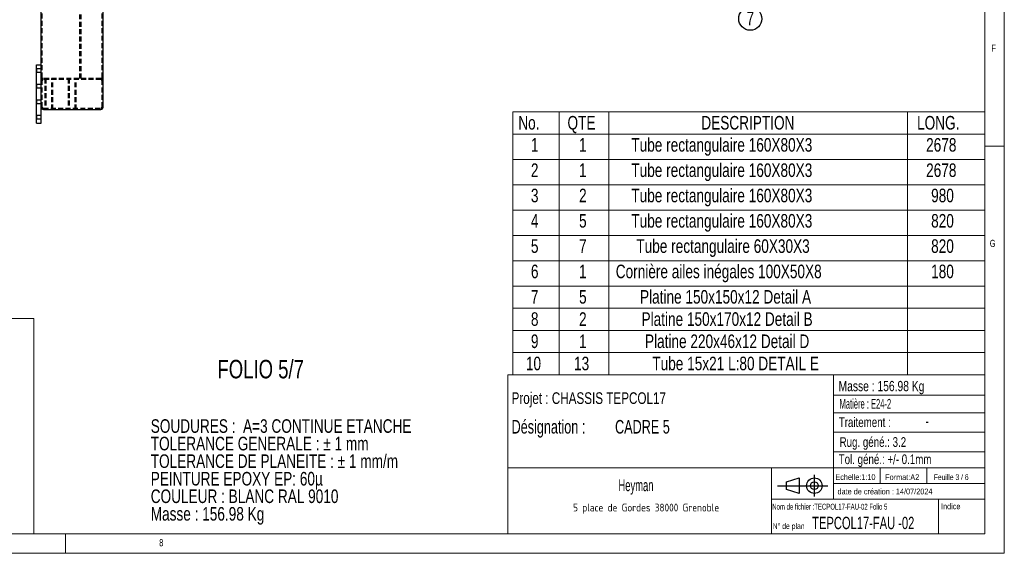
# Model space of a CAD drawing. Header units: millimetres. Extents: x 5 to 589, y 5 to 415.
# Tile 8 of 12: x 335 to 589, y 5 to 143. Entities that reach past the tile are written whole.
import ezdxf

# ---------------------------------------------------------------- set-up
doc = ezdxf.new("R2010")
doc.units = ezdxf.units.MM
doc.linetypes.add('HIDDEN', pattern=[1.905, 1.27, -0.635])
doc.layers.add('NOTES', color=6, linetype='Continuous')
doc.layers.add('TRAIT-TIRET', color=2, linetype='HIDDEN')
doc.layers.add('TRAIT-FORT', color=4, linetype='Continuous', lineweight=25)
doc.styles.add('SLDTEXTSTYLE0', font='TXT', dxfattribs={"width": 0.75})
doc.styles.add('SLDTEXTSTYLE1', font='TXT', dxfattribs={"width": 0.675933})
doc.styles.add('SLDTEXTSTYLE2', font='TXT', dxfattribs={"width": 0.605})
doc.styles.add('SLDTEXTSTYLE3', font='TXT', dxfattribs={"width": 0.617423})
doc.styles.add('SLDTEXTSTYLE4', font='TXT', dxfattribs={"width": 0.7})
doc.styles.add('SLDTEXTSTYLE5', font='TXT', dxfattribs={"width": 0.535475})
doc.styles.add('SLDTEXTSTYLE6', font='ISOCP3', dxfattribs={"width": 0.96})
doc.styles.add('SLDTEXTSTYLE7', font='TXT', dxfattribs={"width": 0.692308})
doc.styles.add('SLDTEXTSTYLE8', font='TXT', dxfattribs={"width": 0.695728})

# ---------------------------------------------------------------- blocks, each defined once
blk = doc.blocks.new('Bloc12_2')
for p, q in [((9.48, 0), (9.48, 5.6)), ((0, 2.8), (12.98, 2.8)), ((2.32, 3.8), (5.55, 4.8)), ((2.32, 1.8), (2.32, 3.8)), ((5.55, 4.8), (5.55, 0.8)), ((5.55, 0.8), (2.32, 1.8))]:
    blk.add_line(p, q)
for radius in [2, 1]:
    blk.add_circle((9.48, 2.8), radius)
blk = doc.blocks.new('SW_NOTE_0')
at = {"layer": 'NOTES', "color": 0, "char_height": 3.5, "attachment_point": 1, "style": 'SLDTEXTSTYLE0'}
for s, insert in [('SOUDURES :  A=3 CONTINUE ETANCHE', (0, 4.51)), ('TOLERANCE GENERALE : ± 1 mm', (0, -0.01)), ('TOLERANCE DE PLANEITE : ± 1 mm/m', (0, -4.54)), ('PEINTURE EPOXY EP: 60µ', (0, -9.07)), ('COULEUR : BLANC RAL 9010', (0, -13.59)), ('Masse : 156.98 Kg', (0, -18.12))]:
    blk.add_mtext(s, dxfattribs=dict(at, insert=insert))
blk = doc.blocks.new('SW_NOTE_1')
at = {"layer": 'NOTES', "color": 0, "insert": (20.94, 2.58), "char_height": 2, "attachment_point": 2, "style": 'SLDTEXTSTYLE6'}
blk.add_mtext('5 place de Gordes 38000 Grenoble', dxfattribs=at)
blk = doc.blocks.new('SW_NOTE_2')
at = {"layer": 'NOTES', "color": 0, "char_height": 3.5, "attachment_point": 1, "style": 'SLDTEXTSTYLE8'}
for s, insert in [('Désignation :', (0, 4.51)), ('CADRE 5', (26.67, 4.51))]:
    blk.add_mtext(s, dxfattribs=dict(at, insert=insert))
blk = doc.blocks.new('SW_TABLEANNOTATION_0')
at = {"color": 0, "linetype": 'Continuous', "lineweight": 18}
for p, q in [((0, 0), (0, -67.78)), ((121.74, 0), (0, 0)), ((11.99, 0), (11.99, -5.73)), ((24.82, 0), (24.82, -5.73)), ((101.74, 0), (101.74, -5.73)), ((121.74, -67.78), (121.74, 0)), ((0, -5.73), (121.74, -5.73)), ((11.99, -5.73), (11.99, -67.78)), ((24.82, -5.73), (24.82, -67.78)), ((101.74, -5.73), (101.74, -67.78)), ((0, -12.25), (121.74, -12.25)), ((0, -18.78), (121.74, -18.78)), ((0, -25.3), (121.74, -25.3)), ((0, -31.83), (121.74, -31.83)), ((0, -38.35), (121.74, -38.35)), ((0, -44.88), (121.74, -44.88)), ((0, -50.61), (121.74, -50.61)), ((0, -56.33), (121.74, -56.33)), ((0, -62.06), (121.74, -62.06)), ((0, -67.78), (121.74, -67.78))]:
    blk.add_line(p, q, dxfattribs=at)
at = {"color": 0, "linetype": 'Continuous', "lineweight": 18, "char_height": 3.5, "attachment_point": 1, "style": 'SLDTEXTSTYLE0'}
for s, insert in [('No.', (1.45, -1.04)), ('QTE', (14.13, -1.04)), ('DESCRIPTION', (48.63, -1.04)), ('LONG.', (104.23, -1.04)), ('1', (4.7, -6.74)), ('1', (17.11, -6.74)), ('Tube rectangulaire 160X80X3', (30.59, -6.74)), ('2678', (106.57, -6.74)), ('2', (4.7, -13.27)), ('1', (17.11, -13.27)), ('Tube rectangulaire 160X80X3', (30.59, -13.27)), ('2678', (106.57, -13.27)), ('3', (4.7, -19.79)), ('2', (17.11, -19.79)), ('Tube rectangulaire 160X80X3', (30.59, -19.79)), ('980', (107.86, -19.79)), ('4', (4.7, -26.32)), ('5', (17.11, -26.32)), ('Tube rectangulaire 160X80X3', (30.59, -26.32)), ('820', (107.86, -26.32)), ('5', (4.7, -32.84)), ('7', (17.11, -32.84)), ('Tube rectangulaire 60X30X3', (31.88, -32.84)), ('820', (107.86, -32.84)), ('6', (4.7, -39.37)), ('1', (17.11, -39.37)), ('Cornière ailes inégales 100X50X8', (26.57, -39.37)), ('180', (107.86, -39.37)), ('Platine 150x150x12 Detail A', (32.82, -45.92)), ('7', (4.7, -45.92)), ('5', (17.11, -45.92)), ('8', (4.7, -51.65)), ('2', (17.11, -51.65)), ('Platine 150x170x12 Detail B', (33.21, -51.65)), ('9', (4.7, -57.37)), ('1', (17.11, -57.37)), ('Platine 220x46x12 Detail D', (34.1, -57.37)), ('10', (3.41, -63.1)), ('13', (15.82, -63.1)), ('Tube 15x21 L:80 DETAIL E', (36, -63.1))]:
    blk.add_mtext(s, dxfattribs=dict(at, insert=insert))
blk = doc.blocks.new('SW_NOTE_19')
at = {"layer": 'NOTES', "color": 0}
blk.add_circle((2.45, -1.7), 2.98, dxfattribs=at)
at = {"layer": 'NOTES', "color": 0, "insert": (2.46, 0.12), "char_height": 3.5, "attachment_point": 2, "style": 'SLDTEXTSTYLE0'}
blk.add_mtext('7', dxfattribs=at)

msp = doc.modelspace()

# ---------------------------------------------------------------- linework, layer by layer
at = {"lineweight": 18}
for p, q in [((589, 5), (589, 415)), ((584, 10), (584, 410)), ((589, 110), (584, 110)), ((298.95, 65.56), (338.82, 65.56)), ((338.82, 65.56), (338.82, 10)), ((461, 51), (461, 10)), ((584, 51), (461, 51)), ((545, 51), (545, 19)), ((584, 51), (584, 10)), ((545, 45.76), (584, 45.76)), ((545, 41.18), (584, 41.18)), ((545, 36.24), (584, 36.24)), ((545, 31.18), (584, 31.18)), ((461, 27), (584, 27)), ((529, 27), (529, 10)), ((557, 27), (557, 23)), ((569, 27), (569, 23)), ((545, 23), (584, 23)), ((529, 19), (584, 19)), ((572, 19), (572, 10)), ((10, 10), (584, 10)), ((298.95, 10), (338.82, 10)), ((347, 5), (347, 10)), ((461, 10), (584, 10)), ((5, 5), (589, 5))]:
    msp.add_line(p, q, dxfattribs=at)
at = {"layer": 'TRAIT-FORT', "lineweight": 25}
for p, q in [((356.73, 120.03), (356.73, 216.83)), ((340.73, 120.03), (340.73, 164.93)), ((339.53, 115.93), (339.53, 130.93)), ((339.53, 130.93), (340.73, 130.93)), ((340.73, 115.93), (340.73, 120.03)), ((341.33, 119.43), (356.13, 119.43)), ((339.53, 115.93), (340.73, 115.93))]:
    msp.add_line(p, q, dxfattribs=at)
for centre, start, end in [((341.33, 120.03), 180, 270), ((356.13, 120.03), 270, 0)]:
    msp.add_arc(centre, 0.6, start, end, dxfattribs=at)
at = {"layer": 'TRAIT-TIRET'}
for p, q in [((341.03, 120.03), (341.03, 216.83)), ((356.43, 120.03), (356.43, 216.83)), ((350.73, 127.43), (350.73, 209.43)), ((351.03, 127.43), (351.03, 209.43)), ((339.61, 129.86), (339.53, 129.93)), ((339.61, 129.43), (339.61, 129.86)), ((340.73, 129.86), (339.61, 129.86)), ((339.53, 128.93), (339.61, 129.01)), ((339.61, 129.01), (339.61, 129.43)), ((339.61, 129.01), (340.73, 129.01)), ((341.33, 127.43), (340.73, 127.43)), ((356.13, 127.43), (341.33, 127.43)), ((356.13, 127.13), (341.33, 127.13)), ((341.68, 127.43), (341.68, 119.43)), ((341.68, 127.43), (341.68, 127.13)), ((341.98, 127.43), (341.98, 119.43)), ((343.48, 119.43), (343.48, 127.43)), ((343.78, 119.43), (343.78, 127.43)), ((343.78, 127.13), (343.78, 127.43)), ((347.68, 127.43), (347.68, 119.43)), ((347.68, 127.43), (347.68, 127.13)), ((347.98, 127.43), (347.98, 119.43)), ((349.48, 119.43), (349.48, 127.43)), ((349.78, 119.43), (349.78, 127.43)), ((349.78, 127.13), (349.78, 127.43)), ((356.73, 127.43), (356.13, 127.43)), ((339.61, 125.85), (339.53, 125.93)), ((339.53, 124.93), (339.61, 125.01)), ((339.61, 125.43), (339.61, 125.85)), ((340.73, 125.85), (339.61, 125.85)), ((339.61, 125.01), (339.61, 125.43)), ((339.61, 125.01), (340.73, 125.01)), ((339.61, 121.85), (339.53, 121.93)), ((339.61, 121.43), (339.61, 121.85)), ((340.73, 121.85), (339.61, 121.85)), ((339.53, 120.93), (339.61, 121)), ((339.61, 121), (339.61, 121.43)), ((339.61, 121), (340.73, 121)), ((341.33, 119.73), (356.13, 119.73)), ((341.68, 119.73), (341.68, 119.43)), ((343.78, 119.43), (343.78, 119.73)), ((347.68, 119.73), (347.68, 119.43)), ((349.78, 119.43), (349.78, 119.73)), ((339.61, 117.85), (339.53, 117.93)), ((339.53, 116.93), (339.61, 117)), ((339.61, 117.43), (339.61, 117.85)), ((340.73, 117.85), (339.61, 117.85)), ((339.61, 117), (339.61, 117.43)), ((339.61, 117), (340.73, 117))]:
    msp.add_line(p, q, dxfattribs=at)
for centre, radius, start, end in [((341.33, 126.83), 0.6, 90, 180), ((341.33, 126.83), 0.3, 90, 180), ((356.13, 126.83), 0.6, 0, 90), ((356.13, 126.83), 0.3, 0, 90), ((341.33, 120.03), 0.3, 180, 270), ((356.13, 120.03), 0.3, 270, 0)]:
    msp.add_arc(centre, radius, start, end, dxfattribs=at)

# ---------------------------------------------------------------- block references
at = {"lineweight": 18}
msp.add_blockref('SW_TABLEANNOTATION_0', (462.28, 118.79), dxfattribs=at)
msp.add_blockref('Bloc12_2', (530.56, 19.63))
msp.add_blockref('Bloc12_2', (530.56, 19.63))
at = {"layer": 'NOTES'}
for name, p in [('SW_NOTE_19', (521.07, 144.52)), ('SW_NOTE_0', (368.99, 35.05)), ('SW_NOTE_2', (462, 34.86)), ('SW_NOTE_1', (475.74, 15.21))]:
    msp.add_blockref(name, p, dxfattribs=at)

# ---------------------------------------------------------------- texts
for s, insert, char_height, attachment_point, style in [('F', (585.67, 136.17), 1.85, 1, 'SLDTEXTSTYLE0'), ('G', (585.25, 85.82), 1.85, 1, 'SLDTEXTSTYLE0'), ('FOLIO 5/7', (386.18, 54.87), 4.762, 1, 'SLDTEXTSTYLE0'), ('Masse : 156.98 Kg', (546.28, 49.44), 2.6458, 1, 'SLDTEXTSTYLE0'), ('Projet : CHASSIS TEPCOL17', (462, 46.51), 3, 1, 'SLDTEXTSTYLE0'), ('Matière : E24-2', (546.53, 44.8), 2.5, 1, 'SLDTEXTSTYLE5'), ('Traitement :', (546.34, 40.05), 2.5, 1, 'SLDTEXTSTYLE0'), ('-', (569.1, 40.59), 3, 2, 'SLDTEXTSTYLE2'), ('Rug. géné.: 3.2', (546.55, 34.94), 2.5, 1, 'SLDTEXTSTYLE0'), ('Tol. géné.: +/- 0.1mm', (546.32, 30.5), 2.5, 1, 'SLDTEXTSTYLE0'), ('Echelle:1:10', (545.45, 25.4), 1.5, 1, 'SLDTEXTSTYLE0'), ('Format:A2', (558.29, 25.38), 1.5, 1, 'SLDTEXTSTYLE0'), ('Feuille 3 / 6', (570.81, 25.38), 1.5, 1, 'SLDTEXTSTYLE7'), ('Heyman', (494.06, 24.03), 3, 2, 'SLDTEXTSTYLE2'), ('date de création : 14/07/2024', (546.01, 21.69), 1.5, 1, 'SLDTEXTSTYLE0'), ('Nom de fichier :TECPOL17-FAU-02 Folio 5', (529.18, 17.77), 1.5, 1, 'SLDTEXTSTYLE3'), ('Indice', (572.69, 17.86), 1.5, 1, 'SLDTEXTSTYLE0'), ('N° de plan', (529.3, 12.77), 1.5, 1, 'SLDTEXTSTYLE4'), ('TEPCOL17-FAU -02', (539.49, 14.41), 3.175, 1, 'SLDTEXTSTYLE1'), ('8', (371.17, 8.67), 1.85, 1, 'SLDTEXTSTYLE0')]:
    msp.add_mtext(s, dxfattribs=dict(at, insert=insert, char_height=char_height, attachment_point=attachment_point, style=style))

doc.saveas('drawing.dxf')
